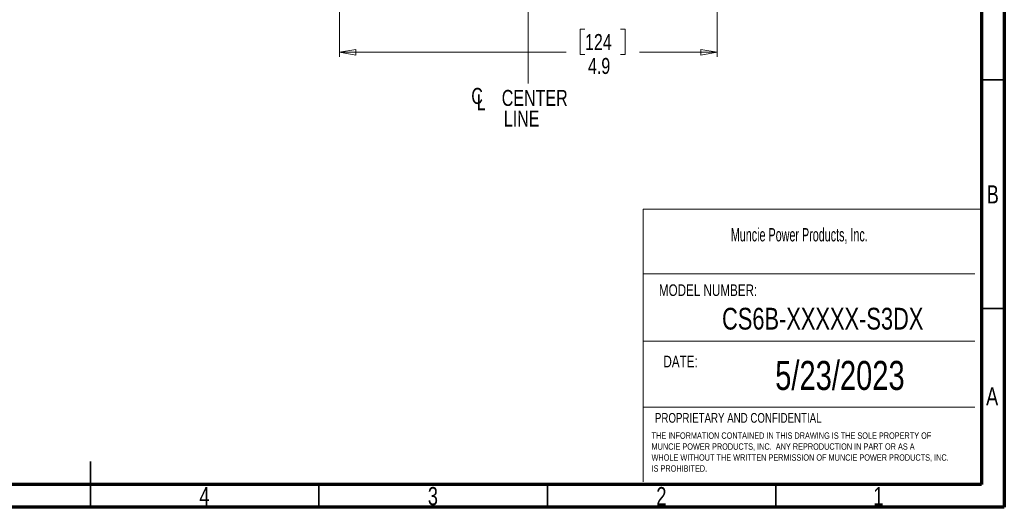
# Model space of a CAD drawing. Header units: inches. Extents: x 0.6 to 16.3, y 0.2 to 11.5.
# Tile 11 of 18: x 7.9 to 16.3, y 0.2 to 4.4. Entities that reach past the tile are written whole.
import ezdxf

# ---------------------------------------------------------------- set-up
doc = ezdxf.new("R2010")
doc.units = ezdxf.units.IN
doc.header["$MEASUREMENT"] = 0
doc.linetypes.add('CENTERX2', pattern=[0.8, 0.5, -0.1, 0.1, -0.1])
doc.styles.add('SLDTEXTSTYLE0', font='TXT', dxfattribs={"width": 0.75})
doc.styles.add('SLDTEXTSTYLE1', font='TXT', dxfattribs={"width": 0.605})
doc.dimstyles.new('SLDDIMSTYLE1', dxfattribs={"dimtxt": 0.137795, "dimasz": 0.14, "dimexe": 0, "dimexo": 0.0625, "dimgap": 0.034449, "dimtad": 0, "dimdec": 1, "dimlfac": 1.5, "dimrnd": 1e-09, "dimzin": 12, "dimdsep": 46, "dimtxsty": 'SLDTEXTSTYLE0', "dimblk1": 'CLOSED', "dimblk2": 'CLOSED', "dimsah": 1, "dimcen": 0.09, "dimadec": 0, "dimazin": 3, "dimtfac": 1, "dimtdec": 1, "dimtofl": 0, "dimtmove": 0, "dimatfit": 3, "dimldrblk": 'CLOSED', "dimfxl": 0, "dimfrac": 2, "dimtolj": 1, "dimtzin": 12, "dimarcsym": 0})

# ---------------------------------------------------------------- blocks, each defined once
blk = doc.blocks.new('SW_NOTE_0')
at = {"color": 0, "linetype": 'Continuous', "lineweight": 0, "char_height": 0.055, "attachment_point": 1, "style": 'SLDTEXTSTYLE0'}
for s, insert in [('THE INFORMATION CONTAINED IN THIS DRAWING IS THE SOLE PROPERTY OF', (0, 0.0709)), ('MUNCIE POWER PRODUCTS, INC.  ANY REPRODUCTION IN PART OR AS A', (0, -0.0235)), ('WHOLE WITHOUT THE WRITTEN PERMISSION OF MUNCIE POWER PRODUCTS, INC.', (0, -0.1178)), ('IS PROHIBITED.', (0, -0.2122))]:
    blk.add_mtext(s, dxfattribs=dict(at, insert=insert))
blk = doc.blocks.new('_Closed')
at = {"color": 0, "linetype": 'ByBlock', "lineweight": -2}
for p, q in [((-1, 0.166667), (0, 0)), ((-1, 0.166667), (-1, -0.166667)), ((0, 0), (-1, -0.166667)), ((0, 0), (-1, 0))]:
    blk.add_line(p, q, dxfattribs=at)
blk = doc.blocks.new('_D_11')
at = {"color": 7, "linetype": 'Continuous', "lineweight": 0}
for p, q in [((10.6109, 4.4698), (10.6109, 4.0761)), ((13.8643, 4.4698), (13.8643, 4.0761)), ((12.7258, 4.314), (12.6839, 4.314)), ((12.6839, 4.314), (12.6839, 4.0952)), ((13.0313, 4.314), (13.0733, 4.314)), ((13.0733, 4.314), (13.0733, 4.0952)), ((10.6109, 4.1155), (12.563, 4.1155)), ((12.6839, 4.0952), (12.7258, 4.0952)), ((13.0733, 4.0952), (13.0313, 4.0952)), ((13.8643, 4.1155), (13.1941, 4.1155))]:
    blk.add_line(p, q, dxfattribs=at)
at = {"color": 7, "linetype": 'Continuous', "lineweight": 18, "xscale": 0.14, "yscale": 0.14, "rotation": 180.0000000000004}
blk.add_blockref('_Closed', (10.6109, 4.1155, 0.2998), dxfattribs=at)
at = {"color": 7, "linetype": 'Continuous', "lineweight": 18, "xscale": 0.14, "yscale": 0.14}
blk.add_blockref('_Closed', (13.8643, 4.1155, 0.2998), dxfattribs=at)
at = {"color": 7, "linetype": 'Continuous', "lineweight": 18, "char_height": 0.1378, "attachment_point": 1, "style": 'SLDTEXTSTYLE0'}
for s, insert in [('124', (12.7258, 4.2728)), ('4.9', (12.7513, 4.0667))]:
    blk.add_mtext(s, dxfattribs=dict(at, insert=insert))
blk = doc.blocks.new('SW_SYMBOL_MOD_CL')
at = {"color": 0, "linetype": 'Continuous', "lineweight": 0, "char_height": 30.8, "attachment_point": 5, "style": 'SLDTEXTSTYLE0'}
for s, insert in [('C', (15.7, 23.6)), ('L', (23.6, 11.8))]:
    blk.add_mtext(s, dxfattribs=dict(at, insert=insert))
blk = doc.blocks.new('SW_NOTE_0_1')
at = {"color": 0, "linetype": 'Continuous', "lineweight": 0, "xscale": 0.004470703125, "yscale": 0.004470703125, "zscale": 0.004470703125}
blk.add_blockref('SW_SYMBOL_MOD_CL', (0, 0.0191), dxfattribs=at)
at = {"color": 0, "linetype": 'Continuous', "lineweight": 0, "char_height": 0.1378, "attachment_point": 2, "style": 'SLDTEXTSTYLE0'}
for s, insert in [('CENTER', (0.5667, 0.1776)), ('LINE', (0.4541, -0.0005))]:
    blk.add_mtext(s, dxfattribs=dict(at, insert=insert))

msp = doc.modelspace()

# ---------------------------------------------------------------- linework, layer by layer
at = {"color": 7, "linetype": 'Continuous', "lineweight": 70}
for p, q in [((16.3386, 11.4961), (16.3386, 0.1969)), ((16.1417, 11.2992), (16.1417, 0.3937)), ((16.1417, 0.3937), (0.7874, 0.3937)), ((16.3386, 0.1969), (0.5906, 0.1969))]:
    msp.add_line(p, q, dxfattribs=at)
at = {"color": 7, "linetype": 'CENTERX2', "lineweight": 18}
for p, q in [((12.2376, 3.8469), (12.2376, 10.3996)), ((12.2376, 5.3308), (12.2376, 3.8469))]:
    msp.add_line(p, q, dxfattribs=at)
at = {"color": 7, "linetype": 'Continuous', "lineweight": 35}
for p, q in [((16.1417, 3.878), (16.3386, 3.878)), ((16.1417, 1.9094), (16.3386, 1.9094)), ((8.4646, 0.1969), (8.4646, 0.5906)), ((8.4646, 0.3937), (8.4646, 0.1969)), ((10.4331, 0.3937), (10.4331, 0.1969)), ((12.4016, 0.3937), (12.4016, 0.1969)), ((14.3701, 0.3937), (14.3701, 0.1969))]:
    msp.add_line(p, q, dxfattribs=at)
at = {"color": 7, "linetype": 'Continuous', "lineweight": 18}
for p, q in [((13.2264, 2.7631), (13.2264, 0.4149)), ((13.2264, 2.7631), (16.1417, 2.7631)), ((13.2264, 2.2075), (16.0845, 2.2075)), ((13.2264, 1.6265), (16.0845, 1.6265)), ((13.2264, 1.0604), (16.0845, 1.0604))]:
    msp.add_line(p, q, dxfattribs=at)

# ---------------------------------------------------------------- block references
at = {"color": 7, "linetype": 'Continuous', "lineweight": 0}
for name, p in [('SW_NOTE_0_1', (11.726, 3.6139)), ('SW_NOTE_0', (13.2994, 0.7709))]:
    msp.add_blockref(name, p, dxfattribs=at)

# ---------------------------------------------------------------- texts
for s, insert, char_height, attachment_point, style in [('B', (16.239, 2.9697), 0.1562, 2, 'SLDTEXTSTYLE0'), ('Muncie Power Products, Inc.', (13.9824, 2.6014), 0.114583, 1, 'SLDTEXTSTYLE1'), ('MODEL NUMBER:', (13.3627, 2.1168), 0.1, 1, 'SLDTEXTSTYLE0'), ('CS6B-XXXXX-S3DX', (14.774, 1.915), 0.1875, 2, 'SLDTEXTSTYLE0'), ('DATE:', (13.4017, 1.5024), 0.1, 1, 'SLDTEXTSTYLE0'), ('5/23/2023', (14.9224, 1.4575), 0.25, 2, 'SLDTEXTSTYLE0'), ('A', (16.2338, 1.2299), 0.1562, 2, 'SLDTEXTSTYLE0'), ('PROPRIETARY AND CONFIDENTIAL', (13.3288, 1.0085), 0.083333, 1, 'SLDTEXTSTYLE0'), ('4', (9.4472, 0.3713), 0.1562, 2, 'SLDTEXTSTYLE0'), ('3', (11.4157, 0.3713), 0.1562, 2, 'SLDTEXTSTYLE0'), ('2', (13.3843, 0.3713), 0.1562, 2, 'SLDTEXTSTYLE0'), ('1', (15.2543, 0.3713), 0.1562, 2, 'SLDTEXTSTYLE0')]:
    msp.add_mtext(s, dxfattribs=dict(at, insert=insert, char_height=char_height, attachment_point=attachment_point, style=style))

# ---------------------------------------------------------------- dimensions: what is measured, and where the dimension line sits
at = {"color": 7, "linetype": 'Continuous', "lineweight": 18}
dim = msp.add_linear_dim(base=(13.8643, 4.1155), p1=(10.6109, 4.5092), p2=(13.8643, 4.5092), dimstyle='SLDDIMSTYLE1', dxfattribs=at)
dim.commit()
dim.dimension.update_dxf_attribs({"geometry": '_D_11', "text_midpoint": (12.8786, 4.1155), "dimtype": 160})

doc.saveas('drawing.dxf')
